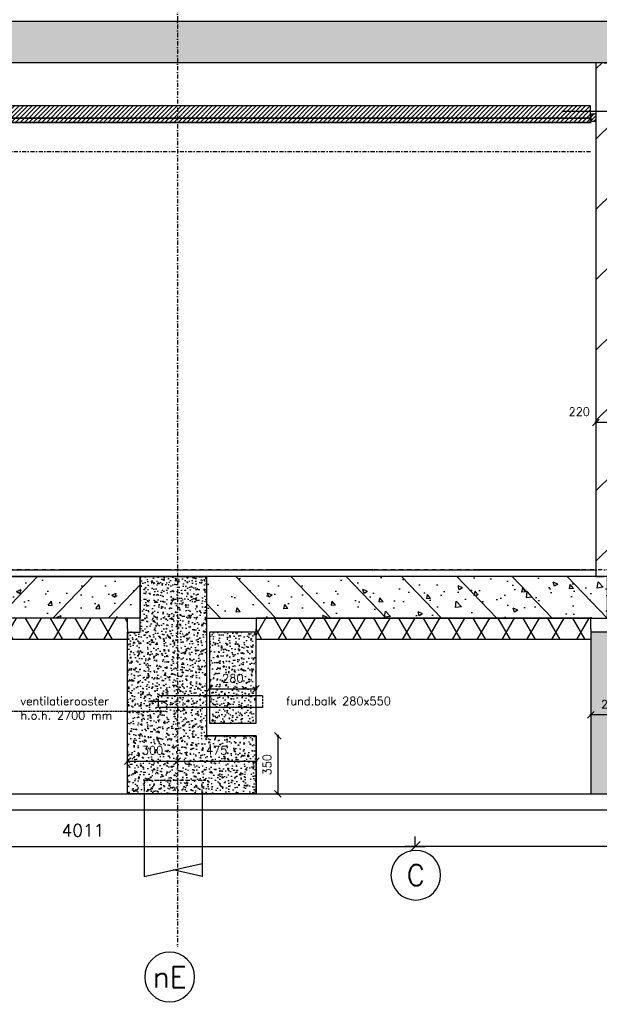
# Model space of a CAD drawing. Extents: x 149262 to 371235, y 141599 to 287858.
# Tile 18 of 60: x 162636 to 166136, y 141599 to 147539. Entities that reach past the tile are written whole.
import ezdxf
from ezdxf.enums import TextEntityAlignment as Align

# ---------------------------------------------------------------- set-up
doc = ezdxf.new("R2010")
doc.units = 0
doc.header["$LTSCALE"] = 50
doc.header["$MEASUREMENT"] = 0
doc.header["$PDMODE"] = 3
doc.header["$PDSIZE"] = 0.1
for name, pattern in [('DASHDOT', [1, 0.5, -0.25, 0, -0.25]), ('DASHED', [0.75, 0.5, -0.25]), ('DD1', [2.66667, 1.66667, -0.5, 0, -0.5]), ('HIDDEN', [0.375, 0.25, -0.125]), ('HIDDEN2', [0.1875, 0.125, -0.0625])]:
    doc.linetypes.add(name, pattern=pattern)
doc.layers.get('0').update_dxf_attribs({"linetype": 'CONTINUOUS'})
doc.layers.get('DEFPOINTS').update_dxf_attribs({"linetype": 'CONTINUOUS'})
for name, color, linetype in [('_DETAILNUMMERS', 4, 'CONTINUOUS'), ('A--01A1_ACEER', 1, 'CONTINUOUS'), ('A--A21--_F-23-', 9, 'CONTINUOUS'), ('A--A21--_F123-', 9, 'CONTINUOUS'), ('A--A23--_F--3-', 9, 'CONTINUOUS'), ('A--A25--_F--3-', 9, 'CONTINUOUS'), ('A--L$1-D1-ACEER', 1, 'CONTINUOUS'), ('A--L$7A3-_STRAMIEN', 3, 'CONTINUOUS'), ('A--L16D4_FUNDERING', 4, 'CONTINUOUS'), ('A--L17--_F123-', 7, 'CONTINUOUS'), ('A--L21--', 3, 'CONTINUOUS'), ('A--L21--_F--3-', 7, 'CONTINUOUS'), ('A--L21--_F-23-', 4, 'CONTINUOUS'), ('A--L21D1_BUITENWAND', 1, 'CONTINUOUS'), ('A--L21DC1_BUITENWAND', 1, 'HIDDEN'), ('A--L23--_F--3-', 7, 'CONTINUOUS'), ('A--L25--', 7, 'CONTINUOUS'), ('A--L25--_F-23-', 7, 'CONTINUOUS'), ('A--L28DC1_KONSTRUKTIES', 1, 'HIDDEN2'), ('A--L31--', 2, 'CONTINUOUS'), ('A--L31A1_BUITENKOZIJN', 1, 'CONTINUOUS'), ('A--L35-D2-_PLAFONDS', 2, 'CONTINUOUS'), ('A--L35-D4-_PLAFONDS', 4, 'CONTINUOUS'), ('A--L35D1_PLAFONDS', 1, 'CONTINUOUS'), ('A--M$1A-_F123-', 1, 'CONTINUOUS'), ('A--T$7A-_STRAMIEN', 2, 'CONTINUOUS'), ('A--T01A-25_TEKST', 2, 'CONTINUOUS'), ('STRAMIEN', 8, 'DD1'), ('X--LR---_CP', 7, 'CONTINUOUS')]:
    doc.layers.add(name, color=color, linetype=linetype)
doc.styles.add('ALFA-0_25', font='ROMANS')
doc.styles.add('HIEMSTRA', font='romans.shx')
doc.dimstyles.get("Standard").update_dxf_attribs({"dimscale": 50, "dimtxt": 2.5, "dimasz": 2, "dimexe": 0.3, "dimexo": 0.3, "dimgap": 2, "dimtad": 1, "dimdec": 0, "dimzin": 0, "dimdsep": 46, "dimtxsty": 'HIEMSTRA', "dimblk1": 'OBLIQUE', "dimblk2": 'OBLIQUE', "dimsah": 1, "dimcen": 0.09, "dimdle": 0.3, "dimclrd": 1, "dimclre": 1, "dimclrt": 2, "dimadec": 0, "dimazin": 0, "dimtfac": 1, "dimtdec": 4, "dimtix": 1, "dimtmove": 2, "dimatfit": 3, "dimldrblk": 'OBLIQUE', "dimfxl": 0, "dimtvp": 625, "dimtolj": 1, "dimtzin": 0, "dimarcsym": 0})
doc.dimstyles.new('STANDARD$0', dxfattribs={"dimscale": 30, "dimtxt": 2.5, "dimasz": 2, "dimexe": 2, "dimexo": 0, "dimgap": 2, "dimtad": 1, "dimdec": 0, "dimzin": 0, "dimdsep": 46, "dimtxsty": 'ALFA-0_25', "dimblk1": 'OBLIQUE', "dimblk2": 'OBLIQUE', "dimsah": 1, "dimcen": -3, "dimdle": 2, "dimclrd": 1, "dimclre": 1, "dimclrt": 2, "dimadec": 0, "dimazin": 0, "dimtfac": 0.666667, "dimtofl": 0, "dimtmove": 2, "dimatfit": 3, "dimldrblk": 'OBLIQUE', "dimfxl": 0, "dimtvp": 0.833333, "dimtolj": 1, "dimtzin": 0, "dimarcsym": 0})

# ---------------------------------------------------------------- blocks, each defined once
blk = doc.blocks.new('Q020259-')
at = {"layer": 'A--A25--_F--3-'}
h = blk.add_hatch(dxfattribs=at)
h.set_pattern_fill('ALFALINE', color=256, scale=15, style=0, pattern_type=2)
h.set_pattern_definition([(45, (0, 0), (-10.6066, 10.6066), [])])
h.paths.add_polyline_path([(0, 0), (0, 46), (28, 46), (28, 0)])
at = {"layer": 'A--L25--_F-23-', "color": 2, "linetype": 'Continuous'}
blk.add_lwpolyline([(0, 0), (0, 46), (28, 46), (28, 0)], close=True, dxfattribs=at)
at = {"layer": 'X--LR---_CP'}
for p in [(0, 0), (0, 0), (28, 0)]:
    blk.add_point(p, dxfattribs=at)
blk = doc.blocks.new('_OBLIQUE')
at = {"color": 0, "linetype": 'ByBlock'}
blk.add_line((-0.5, -0.5), (0.5, 0.5), dxfattribs=at)
blk = doc.blocks.new('*D70')
at = {"layer": 'A--M$1A-_F123-', "color": 1, "lineweight": -2}
for p, q in [((165024, 142550.8), (165024, 142610.8)), ((169035, 142550.8), (169035, 142610.8)), ((169095, 142550.8), (164964, 142550.8))]:
    blk.add_line(p, q, dxfattribs=at)
at = {"layer": 'DEFPOINTS', "color": 0}
for p in [(165024, 142550.8), (165024, 142550.8), (169035, 142550.8)]:
    blk.add_point(p, dxfattribs=at)
at = {"layer": 'A--M$1A-_F123-', "color": 1, "lineweight": -2, "xscale": 60, "yscale": 60, "zscale": 60, "rotation": 180}
blk.add_blockref('_OBLIQUE', (165024, 142550.8), dxfattribs=at)
at = {"layer": 'A--M$1A-_F123-', "color": 1, "lineweight": -2, "xscale": 60, "yscale": 60, "zscale": 60}
blk.add_blockref('_OBLIQUE', (169035, 142550.8), dxfattribs=at)
at = {"layer": 'A--M$1A-_F123-', "color": 2, "insert": (167029.5, 142648.3), "char_height": 75, "attachment_point": 5, "style": 'ALFA-0_25'}
blk.add_mtext('\\A1;4011', dxfattribs=at)
blk = doc.blocks.new('*D125')
at = {"layer": 'A--M$1A-_F123-', "color": 1, "lineweight": -2}
for p, q in [((161013, 142550.8), (161013, 142610.8)), ((165024, 142550.8), (165024, 142610.8)), ((160953, 142550.8), (165084, 142550.8))]:
    blk.add_line(p, q, dxfattribs=at)
at = {"layer": 'DEFPOINTS', "color": 0}
for p in [(161013, 142550.8), (165024, 142550.8), (165024, 142550.8)]:
    blk.add_point(p, dxfattribs=at)
at = {"layer": 'A--M$1A-_F123-', "color": 1, "lineweight": -2, "xscale": 60, "yscale": 60, "zscale": 60, "rotation": 180}
blk.add_blockref('_OBLIQUE', (161013, 142550.8), dxfattribs=at)
at = {"layer": 'A--M$1A-_F123-', "color": 1, "lineweight": -2, "xscale": 60, "yscale": 60, "zscale": 60}
blk.add_blockref('_OBLIQUE', (165024, 142550.8), dxfattribs=at)
at = {"layer": 'A--M$1A-_F123-', "color": 2, "insert": (163018.5, 142648.3), "char_height": 75, "attachment_point": 5, "style": 'ALFA-0_25'}
blk.add_mtext('\\A1;4011', dxfattribs=at)
blk = doc.blocks.new('*U616')
at = {"layer": 'A--A21--_F-23-', "linetype": 'Continuous'}
h = blk.add_hatch(dxfattribs=at)
h.set_pattern_fill('ALFAISO', color=256, scale=130, angle=180.00019, style=0)
h.set_pattern_definition([(240.0002, (-0.0002, 65), (112.5835, -64.9996), []), (300.0002, (-0.0002, 65), (112.583, 65.0004), [])])
h.paths.add_polyline_path([(0, 0), (0, -65), (-5857.7, -65), (-5922.7, 0), (-5987.7, 65), (0, 65)])
at = {"layer": 'A--L21--_F--3-', "color": 3, "linetype": 'Continuous'}
for points in [[(0, 0), (0, 65), (-5987.7, 65), (-5987.7, 65)], [(0, 0), (0, -65), (-5857.7, -65), (-5857.7, -65)]]:
    blk.add_lwpolyline(points, dxfattribs=at)
blk = doc.blocks.new('*U613')
at = {"layer": 'A--L23--_F--3-', "color": 2, "linetype": 'Continuous'}
blk.add_lwpolyline([(0, 0), (0, -20), (-8952.9, -20), (-8952.9, 0)], dxfattribs=at)
blk = doc.blocks.new('*U570')
at = {"layer": 'A--A21--_F-23-', "linetype": 'Continuous'}
h = blk.add_hatch(dxfattribs=at)
h.set_pattern_fill('ALFAISO', color=256, scale=130, angle=179.99943, style=0)
h.set_pattern_definition([(239.9994, (0.0006, 65), (112.583, -65.001), []), (299.9994, (0.0006, 65), (112.584, 64.999), [])])
h.paths.add_polyline_path([(0, 0), (0, -65), (-2022, -65), (-2022, 0), (-2022, 65), (0, 65)])
at = {"layer": 'A--L21--_F--3-', "color": 3, "linetype": 'Continuous'}
for points in [[(0, 0), (0, 65), (-2022, 65), (-2022, 0)], [(0, 0), (0, -65), (-2022, -65), (-2022, 0)]]:
    blk.add_lwpolyline(points, dxfattribs=at)
blk = doc.blocks.new('Q010075-')
at = {"layer": 'A--L17--_F123-', "color": 1, "linetype": 'DASHED'}
blk.add_lwpolyline([(-175, 0), (-175, 80), (175, 80), (175, 0)], dxfattribs=at)
at = {"layer": 'A--L17--_F123-', "color": 1, "linetype": 'Continuous'}
for points in [[(175, 0), (175, -500), (-175, -420)], [(-175, 0), (-175, -500), (0, -460)]]:
    blk.add_lwpolyline(points, dxfattribs=at)
at = {"layer": 'X--LR---_CP'}
for p in [(-175, 0), (-175, 0), (175, 0)]:
    blk.add_point(p, dxfattribs=at)
blk = doc.blocks.new('*D368')
at = {"layer": 'A--M$1A-_F123-', "color": 1, "lineweight": -2}
for p, q in [((163582, 143066.3), (164069, 143066.3)), ((163588, 143084.6), (163588, 143060.3)), ((164063, 143084.9), (164063, 143060.3))]:
    blk.add_line(p, q, dxfattribs=at)
at = {"layer": 'DEFPOINTS', "color": 0}
for p in [(163588, 143090.6), (164063, 143090.9), (164063, 143066.3)]:
    blk.add_point(p, dxfattribs=at)
at = {"layer": 'A--M$1A-_F123-', "color": 1, "lineweight": -2, "xscale": 40, "yscale": 40, "zscale": 40, "rotation": 180}
blk.add_blockref('_OBLIQUE', (163588, 143066.3), dxfattribs=at)
at = {"layer": 'A--M$1A-_F123-', "color": 1, "lineweight": -2, "xscale": 40, "yscale": 40, "zscale": 40}
blk.add_blockref('_OBLIQUE', (164063, 143066.3), dxfattribs=at)
at = {"layer": 'A--M$1A-_F123-', "color": 2, "insert": (163825.5, 143131.3), "char_height": 50, "attachment_point": 5, "style": 'HIEMSTRA'}
blk.add_mtext('\\A1;475', dxfattribs=at)
blk = doc.blocks.new('*D369')
at = {"layer": 'A--M$1A-_F123-', "color": 1, "lineweight": -2}
for p, q in [((164188.4, 143219), (164200.6, 143219)), ((164194.6, 143225), (164194.6, 142863)), ((164188.4, 142869), (164200.6, 142869))]:
    blk.add_line(p, q, dxfattribs=at)
at = {"layer": 'DEFPOINTS', "color": 0}
for p in [(164182.4, 143219), (164182.4, 142869), (164194.6, 142869)]:
    blk.add_point(p, dxfattribs=at)
at = {"layer": 'A--M$1A-_F123-', "color": 1, "lineweight": -2, "xscale": 40, "yscale": 40, "zscale": 40}
for p, rotation in [((164194.6, 143219), 90), ((164194.6, 142869), 270)]:
    blk.add_blockref('_OBLIQUE', p, dxfattribs=dict(at, rotation=rotation))
at = {"layer": 'A--M$1A-_F123-', "color": 2, "insert": (164129.6, 143044), "char_height": 50, "attachment_point": 5, "rotation": 90, "style": 'HIEMSTRA'}
blk.add_mtext('\\A1;350', dxfattribs=at)
blk = doc.blocks.new('*D370')
at = {"layer": 'A--M$1A-_F123-', "color": 1, "lineweight": -2}
for p, q in [((163783, 143519.7), (163783, 143495.1)), ((164063, 143519.7), (164063, 143495.1)), ((163777, 143501.1), (164069, 143501.1))]:
    blk.add_line(p, q, dxfattribs=at)
at = {"layer": 'DEFPOINTS', "color": 0}
for p in [(163783, 143525.7), (164063, 143525.7), (164063, 143501.1)]:
    blk.add_point(p, dxfattribs=at)
at = {"layer": 'A--M$1A-_F123-', "color": 1, "lineweight": -2, "xscale": 40, "yscale": 40, "zscale": 40, "rotation": 180}
blk.add_blockref('_OBLIQUE', (163783, 143501.1), dxfattribs=at)
at = {"layer": 'A--M$1A-_F123-', "color": 1, "lineweight": -2, "xscale": 40, "yscale": 40, "zscale": 40}
blk.add_blockref('_OBLIQUE', (164063, 143501.1), dxfattribs=at)
at = {"layer": 'A--M$1A-_F123-', "color": 2, "insert": (163923, 143566.1), "char_height": 50, "attachment_point": 5, "style": 'HIEMSTRA'}
blk.add_mtext('\\A1;280', dxfattribs=at)
blk = doc.blocks.new('*U567')
at = {"layer": 'A--A21--_F123-', "linetype": 'Continuous'}
h = blk.add_hatch(dxfattribs=at)
h.set_pattern_fill('ALFALINE', color=256, scale=300, style=0)
h.set_pattern_definition([(45, (-166164.98, -147279.04), (-212.13203, 212.13203), [])])
h.paths.add_polyline_path([(0, 0), (50, 0), (50, -3100), (0, -3100), (-50, -3100), (-50, 0)])
at = {"layer": 'A--L21--_F--3-', "color": 4, "linetype": 'Continuous'}
for points in [[(0, 0), (-50, 0), (-50, -3100), (0, -3100)], [(0, 0), (50, 0), (50, -3100), (0, -3100)]]:
    blk.add_lwpolyline(points, dxfattribs=at)
blk = doc.blocks.new('*U566')
at = {"layer": 'A--L23--_F--3-', "color": 2, "linetype": 'Continuous'}
blk.add_lwpolyline([(0, 0), (0, 20), (8952.9, 20), (8952.9, 0)], dxfattribs=at)
blk = doc.blocks.new('*D376')
at = {"layer": 'A--M$1A-_F123-', "color": 1, "lineweight": -2}
for p, q in [((163282, 143066.3), (163594, 143066.3)), ((163288, 143084.6), (163288, 143060.3)), ((163588, 143084.9), (163588, 143060.3))]:
    blk.add_line(p, q, dxfattribs=at)
at = {"layer": 'DEFPOINTS', "color": 0}
for p in [(163288, 143090.6), (163588, 143090.9), (163588, 143066.3)]:
    blk.add_point(p, dxfattribs=at)
at = {"layer": 'A--M$1A-_F123-', "color": 1, "lineweight": -2, "xscale": 40, "yscale": 40, "zscale": 40, "rotation": 180}
blk.add_blockref('_OBLIQUE', (163288, 143066.3), dxfattribs=at)
at = {"layer": 'A--M$1A-_F123-', "color": 1, "lineweight": -2, "xscale": 40, "yscale": 40, "zscale": 40}
blk.add_blockref('_OBLIQUE', (163588, 143066.3), dxfattribs=at)
at = {"layer": 'A--M$1A-_F123-', "color": 2, "insert": (163438, 143131.3), "char_height": 50, "attachment_point": 5, "style": 'HIEMSTRA'}
blk.add_mtext('\\A1;300', dxfattribs=at)
blk = doc.blocks.new('*D417')
at = {"layer": 'A--M$1A-_F123-', "color": 1, "lineweight": -2}
for p, q in [((166341, 143344.3), (166079, 143344.3)), ((166085, 143350.5), (166085, 143338.3)), ((166335, 143350.5), (166335, 143338.3))]:
    blk.add_line(p, q, dxfattribs=at)
at = {"layer": 'DEFPOINTS', "color": 0}
for p in [(166085, 143356.5), (166085, 143344.3), (166335, 143356.5)]:
    blk.add_point(p, dxfattribs=at)
at = {"layer": 'A--M$1A-_F123-', "color": 1, "lineweight": -2, "xscale": 40, "yscale": 40, "zscale": 40, "rotation": 180}
blk.add_blockref('_OBLIQUE', (166085, 143344.3), dxfattribs=at)
at = {"layer": 'A--M$1A-_F123-', "color": 1, "lineweight": -2, "xscale": 40, "yscale": 40, "zscale": 40}
blk.add_blockref('_OBLIQUE', (166335, 143344.3), dxfattribs=at)
at = {"layer": 'A--M$1A-_F123-', "color": 2, "insert": (166210, 143409.3), "char_height": 50, "attachment_point": 5, "style": 'HIEMSTRA'}
blk.add_mtext('\\A1;250', dxfattribs=at)
blk = doc.blocks.new('*D497')
at = {"layer": 'A--M$1A-_F123-', "color": 1, "lineweight": -2}
blk.add_line((166339.9, 145108.6), (166108, 145108.6), dxfattribs=at)
at = {"layer": 'DEFPOINTS', "color": 0}
for p in [(166114, 145108.6), (166114, 145108.6), (166333.9, 145108.6)]:
    blk.add_point(p, dxfattribs=at)
at = {"layer": 'A--M$1A-_F123-', "color": 1, "lineweight": -2, "xscale": 40, "yscale": 40, "zscale": 40, "rotation": 180}
blk.add_blockref('_OBLIQUE', (166114, 145108.6), dxfattribs=at)
at = {"layer": 'A--M$1A-_F123-', "color": 1, "lineweight": -2, "xscale": 40, "yscale": 40, "zscale": 40}
blk.add_blockref('_OBLIQUE', (166333.9, 145108.6), dxfattribs=at)
at = {"layer": 'A--M$1A-_F123-', "color": 2, "insert": (166014.5, 145173.6), "char_height": 50, "attachment_point": 5, "style": 'HIEMSTRA'}
blk.add_mtext('\\A1;220', dxfattribs=at)

msp = doc.modelspace()

# ---------------------------------------------------------------- hatches: boundary and pattern name
at = {"layer": 'A--01A1_ACEER', "linetype": 'Continuous'}
h = msp.add_hatch(dxfattribs=at)
h.set_pattern_fill('ANSI31', color=256, scale=150, style=0)
h.set_pattern_definition([(45, (-151.275, 51773.105), (-13.2582521, 13.2582521), [])])
h.paths.add_polyline_path([(160348, 146919), (166082.8, 146919), (166082.8, 147019), (160348, 147019)])
at = {"layer": 'A--A23--_F--3-'}
h = msp.add_hatch(dxfattribs=at)
h.set_pattern_fill('ALFABET', color=256, scale=40, angle=1, style=0, pattern_type=2)
h.set_pattern_definition([(46, (98071.24, 170115.9), (-172.64155, 166.718), []), (51, (98071.24, 170115.9), (287.29845, -20.0899), [30, -330]), (356, (98071.24, 170115.9), (-60.7431, 299.8624), [24, -264]), (101.4514, (98095.19, 170114.23), (226.5556, 279.7724), [25.4961, -280.4568]), (47.1842, (98069.85, 170195.9), (427.9869, -58.7472), [45, -495]), (97.6356, (98105.5, 170191), (367.0079, 396.1126), [38.244, -420.6852]), (352.1842, (98069.85, 170195.9), (367.0076, 396.113), [36, -396]), (22, (98110.2, 170176.6), (241.5371, -156.85604), [30, -330]), (327, (98110.2, 170176.6), (92.2491, 291.7144), [24, -264]), (72.4514, (98130.32, 170163.52), (333.7863, 134.8581), [25.4961, -280.4568]), (38.5, (98071.24, 170115.9), (2.53928, 133.22215), [0, -260.8, 0, -268, 0, -265]), (8.5, (98071.24, 170115.9), (102.45841, 159.57714), [0, -152.8, 0, -254.8, 0, -101]), (328.5, (97982.06, 170114.34), (213.6539, -5.29398), [0, -100, 0, -312, 0, -414]), (318.5, (97942.06, 170113.64), (232.5401, 44.1071), [0, -130, 0, -207.2, 0, -294]), (318.5, (97942.06, 170113.64), (232.5401, 44.1071), [0, -130, 0, -207.2, 0, -294])])
h.paths.add_polyline_path([(169035, 147279), (158181, 147279), (158181, 147439), (158281, 147439), (158281, 147529), (169035, 147529)])
h = msp.add_hatch(dxfattribs=at)
h.set_pattern_fill('ALFABET', color=256, scale=40, angle=1, style=0, pattern_type=2)
h.set_pattern_definition([(46, (98041.84, 170115.9), (-172.64155, 166.718), []), (51, (98041.84, 170115.9), (287.29845, -20.0899), [30, -330]), (356, (98041.84, 170115.9), (-60.7431, 299.8624), [24, -264]), (101.4514, (98065.78, 170114.23), (226.5556, 279.7724), [25.4961, -280.4568]), (47.1842, (98040.44, 170195.9), (427.9869, -58.7472), [45, -495]), (97.6356, (98076.1, 170191), (367.0079, 396.1126), [38.244, -420.6852]), (352.1842, (98040.44, 170195.9), (367.0076, 396.113), [36, -396]), (22, (98080.78, 170176.6), (241.5371, -156.85604), [30, -330]), (327, (98080.78, 170176.6), (92.2491, 291.7144), [24, -264]), (72.4514, (98100.9, 170163.52), (333.7863, 134.8581), [25.4961, -280.4568]), (38.5, (98041.84, 170115.9), (2.53928, 133.22215), [0, -260.8, 0, -268, 0, -265]), (8.5, (98041.84, 170115.9), (102.45841, 159.57714), [0, -152.8, 0, -254.8, 0, -101]), (328.5, (97952.65, 170114.34), (213.6539, -5.29398), [0, -100, 0, -312, 0, -414]), (318.5, (97912.65, 170113.64), (232.5401, 44.1071), [0, -130, 0, -207.2, 0, -294]), (318.5, (97912.65, 170113.64), (232.5401, 44.1071), [0, -130, 0, -207.2, 0, -294])])
h.paths.add_polyline_path([(163363, 143929), (157200.3, 143929), (157200.3, 144179), (163363, 144179)])
h = msp.add_hatch(dxfattribs=at)
h.set_pattern_fill('AR-CONC', color=256, scale=10, style=0)
h.set_pattern_definition([(130, (316327.255, 51773.1), (-71.726018, -6.275213), [7.5, -82.5]), (185, (316327.255, 51773.1), (13.875133, 75.219213), [6, -66]), (79.5486, (316321.28, 51772.58), (-57.850938, 68.943954), [6.37402, -70.11421]), (133.8158, (316327.255, 51793.1), (-106.724105, -16.5519), [11.25, -123.75]), (83.3644, (316318.36, 51791.72), (-93.46627, 97.41179), [9.56103, -105.1713]), (188.8158, (316327.25, 51793.1), (-93.466195, 97.41186), [9, -99]), (159, (316317.255, 51788.1), (-59.690705, -40.26189), [7.5, -82.5]), (214, (316317.255, 51788.1), (-24.331533, 72.515005), [6, -66]), (108.5486, (316312.28, 51784.746), (-84.022263, 32.25305), [6.37402, -70.11421]), (142.5, (316327.255, 51773.1), (-1.2159855, 33.2893854), [0, -65.2, 0, -67, 0, -66.25]), (172.5, (316327.255, 51773.1), (-26.306954, 39.441171), [0, -38.2, 0, -63.7, 0, -25.25]), (212.5, (316349.555, 51773.1), (-53.3822436, -2.255487), [0, -25, 0, -78, 0, -103.5]), (222.5, (316359.555, 51773.1), (-58.318617, 10.010498), [0, -32.5, 0, -51.8, 0, -73.5])])
h.paths.add_polyline_path([(164063, 142869), (163288, 142869), (163288, 143844), (163363, 143844), (163363, 144179), (163763.1, 144179), (163763.1, 143224), (163763.1, 143219), (164063, 143219)])
h = msp.add_hatch(dxfattribs=at)
h.set_pattern_fill('ALFABET', color=256, scale=40, angle=1, style=0, pattern_type=2)
h.set_pattern_definition([(134, (229309.3, 170115.9), (172.64155, 166.718), []), (129, (229309.3, 170115.9), (-287.29845, -20.0899), [30, -330]), (184, (229309.3, 170115.9), (60.7431, 299.8624), [24, -264]), (78.5486, (229285.36, 170114.23), (-226.5556, 279.7724), [25.4961, -280.4568]), (132.8158, (229310.7, 170195.9), (-427.9869, -58.7472), [45, -495]), (82.3644, (229275.03, 170191), (-367.0079, 396.1126), [38.244, -420.6852]), (187.8158, (229310.7, 170195.9), (-367.0076, 396.113), [36, -396]), (158, (229270.36, 170176.6), (-241.5371, -156.85604), [30, -330]), (213, (229270.36, 170176.6), (-92.2491, 291.7144), [24, -264]), (107.5486, (229250.23, 170163.52), (-333.7863, 134.8581), [25.4961, -280.4568]), (141.5, (229309.3, 170115.9), (-2.53928, 133.22215), [0, -260.8, 0, -268, 0, -265]), (171.5, (229309.3, 170115.9), (-102.45841, 159.57714), [0, -152.8, 0, -254.8, 0, -101]), (211.5, (229398.49, 170114.34), (-213.6539, -5.29398), [0, -100, 0, -312, 0, -414]), (221.5, (229438.48, 170113.64), (-232.5401, 44.1071), [0, -130, 0, -207.2, 0, -294]), (221.5, (229438.48, 170113.64), (-232.5401, 44.1071), [0, -130, 0, -207.2, 0, -294])])
h.paths.add_polyline_path([(163763.1, 143929), (166185, 143929), (166185, 144179), (163763.1, 144179)])
h = msp.add_hatch(dxfattribs=at)
h.set_pattern_fill('AR-CONC', color=256, scale=10, style=0)
h.set_pattern_definition([(50, (0, 0), (71.726018, -6.275213), [7.5, -82.5]), (355, (0, 0), (-13.875133, 75.219213), [6, -66]), (100.4514, (5.98, -0.52), (57.850938, 68.943954), [6.37402, -70.114211]), (46.1842, (0, 20), (106.724105, -16.5519), [11.25, -123.75]), (96.6356, (8.89, 18.62), (93.46627, 97.411787), [9.56103, -105.1713]), (351.1842, (0, 20), (93.466195, 97.41186), [9, -99]), (21, (10, 15), (59.690705, -40.261889), [7.5, -82.5]), (326, (10, 15), (24.331533, 72.515005), [6, -66]), (71.4514, (14.974, 11.645), (84.022263, 32.25305), [6.37402, -70.114211]), (37.5, (0, 0), (1.2159855, 33.2893854), [0, -65.2, 0, -67, 0, -66.25]), (7.5, (0, 0), (26.306954, 39.441171), [0, -38.2, 0, -63.7, 0, -25.25]), (327.5, (-22.3, 0), (53.3822436, -2.2554872), [0, -25, 0, -78, 0, -103.5]), (317.5, (-32.3, 0), (58.318617, 10.010498), [0, -32.5, 0, -51.8, 0, -73.5])])
h.paths.add_polyline_path([(168785, 143979), (166335, 143979), (166335, 143069), (168785, 143069)], flags=16)
h.paths.add_polyline_path([(169335, 142869), (169335, 143419), (169035, 143419), (169035, 144179), (166185, 144179), (166185, 143844), (166085, 143844), (166085, 142869)])
h = msp.add_hatch(dxfattribs=at)
h.set_pattern_fill('AR-CONC', color=256, scale=10, style=0)
h.set_pattern_definition([(50, (-151.275, 51773.1), (71.726018, -6.275213), [7.5, -82.5]), (355, (-151.275, 51773.1), (-13.875133, 75.219213), [6, -66]), (100.4514, (-145.3, 51772.58), (57.850938, 68.943954), [6.37402, -70.11421]), (46.1842, (-151.275, 51793.1), (106.724105, -16.5519), [11.25, -123.75]), (96.6356, (-142.38, 51791.72), (93.46627, 97.411787), [9.56103, -105.1713]), (351.1842, (-151.28, 51793.1), (93.466195, 97.41186), [9, -99]), (21, (-141.275, 51788.1), (59.690705, -40.261889), [7.5, -82.5]), (326, (-141.275, 51788.1), (24.331533, 72.515005), [6, -66]), (71.4514, (-136.3, 51784.746), (84.022263, 32.25305), [6.37402, -70.11421]), (37.5, (-151.275, 51773.1), (1.2159855, 33.2893854), [0, -65.2, 0, -67, 0, -66.25]), (7.5, (-151.275, 51773.1), (26.306954, 39.441171), [0, -38.2, 0, -63.7, 0, -25.25]), (327.5, (-173.575, 51773.1), (53.3822436, -2.255487), [0, -25, 0, -78, 0, -103.5]), (317.5, (-183.575, 51773.1), (58.318617, 10.010498), [0, -32.5, 0, -51.8, 0, -73.5])])
h.paths.add_polyline_path([(163783, 143294), (164063, 143294), (164063, 143844), (163783, 143844)])

# ---------------------------------------------------------------- linework, layer by layer
at = {"layer": '_DETAILNUMMERS'}
msp.add_lwpolyline([(169335, 142869), (169335, 143419), (169035, 143419), (169035, 144179), (166185, 144179), (166185, 143844), (166085, 143844), (166085, 142869)], close=True, dxfattribs=at)
at = {"layer": 'A--L$1-D1-ACEER'}
msp.add_line((163525.8, 143426.2), (163418.6, 143426.2), dxfattribs=at)
msp.add_line((163525.8, 143426.2), (163418.6, 143426.2), dxfattribs=at)
msp.add_lwpolyline([(163436.3, 143421.2), (163416.3, 143426.2), (163416.3, 143426.2), (163436.3, 143431.2)], close=True, dxfattribs=at)
msp.add_lwpolyline([(163436.3, 143421.2), (163416.3, 143426.2), (163416.3, 143426.2), (163436.3, 143431.2)], close=True, dxfattribs=at)
at = {"layer": 'A--L$7A3-_STRAMIEN', "linetype": 'Continuous', "extrusion": (0, 0, -1)}
for centre in [(165027.5, 142377.4), (163541.5, 141763.4)]:
    msp.add_ellipse(centre, major_axis=(-106.1, 106.1), ratio=1, dxfattribs=at)
at = {"layer": 'A--L16D4_FUNDERING'}
for points in [[(164063, 142869), (163288, 142869), (163288, 143844), (163363, 143844), (163363, 144179), (163763.1, 144179), (163763.1, 143224), (163763.1, 143219), (164063, 143219)], [(163783, 143294), (164063, 143294), (164063, 143844), (163783, 143844)]]:
    msp.add_lwpolyline(points, close=True, dxfattribs=at)
msp.add_lwpolyline([(164063, 142869), (164063, 143219), (163763, 143219)], dxfattribs=at)
at = {"layer": 'A--L21--_F-23-', "linetype": 'Continuous'}
msp.add_lwpolyline([(169035, 147279), (158181, 147279), (158181, 147439), (158281, 147439), (158281, 147529), (169035, 147529), (169035, 147279)], dxfattribs=at)
for points in [[(163363, 143929), (157200.3, 143929), (157200.3, 144179), (157200.3, 144179), (157200.3, 144179), (163363, 144179)], [(163763.1, 143929), (166185, 143929), (166185, 144179), (166185, 144179), (166185, 144179), (163763.1, 144179)]]:
    msp.add_lwpolyline(points, close=True, dxfattribs=at)
at = {"layer": 'A--L21DC1_BUITENWAND', "ltscale": 50}
for p, q in [((164103, 143459), (163473, 143459)), ((164103, 143389), (163473, 143389))]:
    msp.add_line(p, q, dxfattribs=at)
at = {"layer": 'A--L21DC1_BUITENWAND'}
for p, q in [((163473, 143459), (163473, 143389)), ((164103, 143459), (164103, 143389))]:
    msp.add_line(p, q, dxfattribs=at)
at = {"layer": 'A--L28DC1_KONSTRUKTIES'}
msp.add_line((152888, 143359), (163514.8, 143367.2), dxfattribs=at)
at = {"layer": 'A--L31--'}
msp.add_lwpolyline([(152663, 142869), (168785, 142869), (168785, 142769), (152663, 142769)], close=True, dxfattribs=at)
at = {"layer": 'A--L31A1_BUITENKOZIJN'}
msp.add_line((165909.8, 146986), (170494.3, 146986), dxfattribs=at)
at = {"layer": 'A--L35-D2-_PLAFONDS'}
for points in [[(166082.8, 146944), (160380.2, 146944)], [(160380.2, 146919), (166082.8, 146919)], [(166087, 146944), (160400.2, 146944)], [(160400.2, 146919), (166087, 146919)], [(161519.1, 146944), (166082.8, 146944), (166082.8, 146919), (161519.1, 146919)]]:
    msp.add_lwpolyline(points, dxfattribs=at)
at = {"layer": 'A--L35-D4-_PLAFONDS'}
msp.add_line((166082.8, 146917), (166082.8, 146967), dxfattribs=at)
at = {"layer": 'A--L35D1_PLAFONDS', "linetype": 'Continuous'}
msp.add_lwpolyline([(160348, 146919), (166082.8, 146919), (166082.8, 147019), (160348, 147019)], close=True, dxfattribs=at)
at = {"layer": 'STRAMIEN', "linetype": 'DASHDOT'}
for p, q in [((163588, 162088.1), (163588, 141945.3)), ((160246, 146744), (166089.8, 146744)), ((172967, 144219), (150023.3, 144219))]:
    msp.add_line(p, q, dxfattribs=at)
at = {"layer": 'STRAMIEN', "linetype": 'DASHDOT', "ltscale": 25}
msp.add_line((172269.4, 144219), (149997.4, 144219), dxfattribs=at)

# ---------------------------------------------------------------- block references
at = {"layer": 'A--L21--'}
msp.add_blockref('*U567', (166165, 147279), dxfattribs=at)
at = {"layer": 'A--L21--', "linetype": 'Continuous'}
for name, p in [('*U616', (163288, 143864)), ('*U570', (166085, 143864))]:
    msp.add_blockref(name, p, dxfattribs=at)
at = {"layer": 'A--L21D1_BUITENWAND'}
for name, p in [('*U566', (157162.1, 144199)), ('*U613', (166115, 144199))]:
    msp.add_blockref(name, p, dxfattribs=at)
at = {"layer": 'A--L25--'}
msp.add_blockref('Q020259-', (166087, 146924), dxfattribs=at)
at = {"layer": 'A--L28DC1_KONSTRUKTIES', "xscale": -1}
msp.add_blockref('Q010075-', (163563, 142869), dxfattribs=at)

# ---------------------------------------------------------------- texts
at = {"layer": 'A--T$7A-_STRAMIEN', "style": 'ALFA-0_25'}
for s, p in [('C', (165027.5, 142377.4)), ('nE', (163541.5, 141763.4))]:
    msp.add_text(s, height=125, dxfattribs=at).set_placement(p, align=Align.MIDDLE_CENTER)
at = {"layer": 'A--T01A-25_TEKST', "style": 'HIEMSTRA'}
for s, p in [('ventilatierooster', (162640.4, 143403.2)), ('fund.balk 280x550', (164244.6, 143403.2)), ('h.o.h. 2700 mm', (162640.4, 143316.6))]:
    msp.add_text(s, height=50, dxfattribs=at).set_placement(p)

# ---------------------------------------------------------------- dimensions: what is measured, and where the dimension line sits
at = {"layer": 'A--M$1A-_F123-'}
dim = msp.add_linear_dim(base=(166114, 145108.6), p1=(166333.9, 145108.6), p2=(166114, 145108.6), dimstyle='Standard', override={"dimscale": 20}, dxfattribs=at)
dim.commit()
dim.dimension.update_dxf_attribs({"geometry": '*D497', "text_midpoint": (166014.5, 145173.6), "dimtype": 160})
for base, p1, p2, picture, middle in [((164063, 143501.1), (163783, 143525.7), (164063, 143525.7), '*D370', (163923, 143566.1)), ((163588, 143066.3), (163288, 143090.6), (163588, 143090.9), '*D376', (163438, 143131.3)), ((164063, 143066.3), (163588, 143090.6), (164063, 143090.9), '*D368', (163825.5, 143131.3))]:
    dim = msp.add_linear_dim(base=base, p1=p1, p2=p2, dimstyle='Standard', override={"dimscale": 20}, dxfattribs=at)
    dim.commit()
    dim.dimension.update_dxf_attribs({"geometry": picture, "text_midpoint": middle})
for base, p1, p2, angle, picture, middle in [((166085, 143344.3), (166335, 143356.5), (166085, 143356.5), 180, '*D417', (166210, 143409.3)), ((164194.6, 142869), (164182.4, 143219), (164182.4, 142869), 270, '*D369', (164129.6, 143044))]:
    dim = msp.add_linear_dim(base=base, p1=p1, p2=p2, angle=angle, dimstyle='Standard', override={"dimscale": 20}, dxfattribs=at)
    dim.commit()
    dim.dimension.update_dxf_attribs({"geometry": picture, "text_midpoint": middle})
for p1, picture, middle in [((161013, 142550.8), '*D125', (163018.5, 142648.3)), ((169035, 142550.8), '*D70', (167029.5, 142648.3))]:
    dim = msp.add_linear_dim(base=(165024, 142550.8), p1=p1, p2=(165024, 142550.8), dimstyle='STANDARD$0', dxfattribs=at)
    dim.commit()
    dim.dimension.update_dxf_attribs({"geometry": picture, "text_midpoint": middle})

doc.saveas('drawing.dxf')
